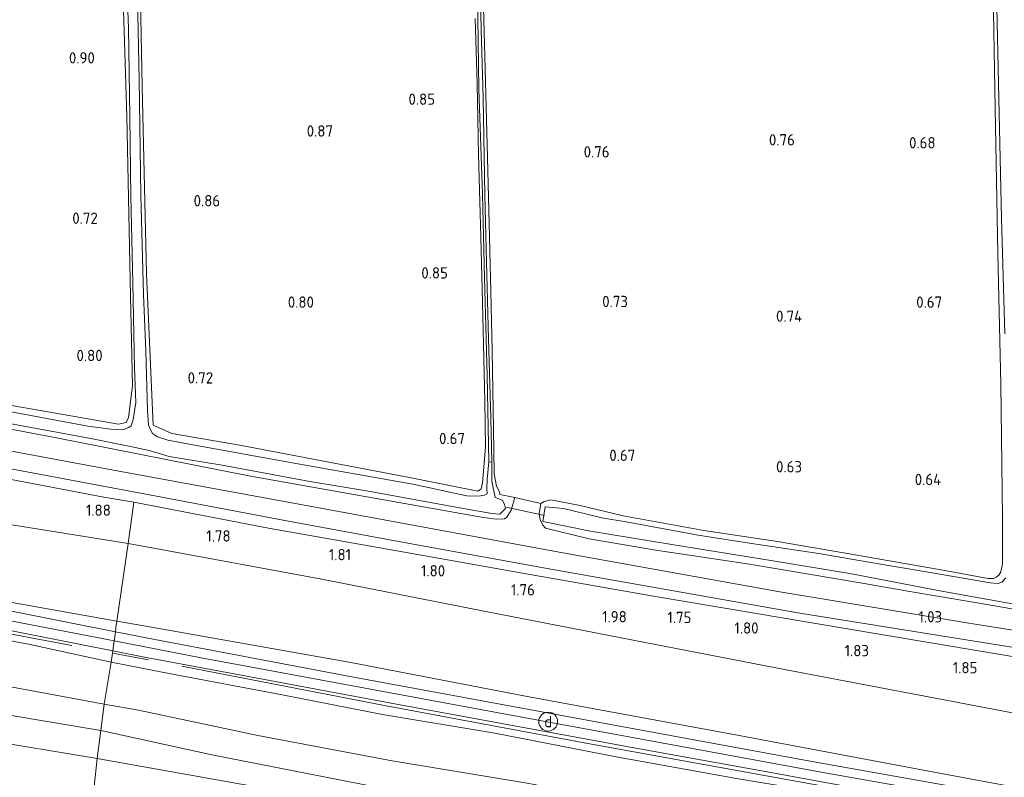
# Model space of a CAD drawing. Extents: x 126429 to 133038, y 413091 to 414846.
# Tile 162 of 256: x 129206 to 129363, y 413375 to 413496. Entities that reach past the tile are written whole.
import ezdxf
from ezdxf.enums import TextEntityAlignment as Align
from ezdxf.lldxf.tags import DXFTag

# ---------------------------------------------------------------- set-up
doc = ezdxf.new("R2010")
doc.units = 0
for name, color, linetype, lineweight in [('B-ME-GR-GRAS-GV', 60, 'Continuous', 13), ('B-ME-GW-TALUD_KRUIN-G', 90, 'Continuous', 18), ('B-ME-GW-TALUD_TEEN-G', 90, 'Continuous', 18), ('B-ME-IE-MEUBILAIR_DIJKPAAL-S', 7, 'Continuous', 25), ('B-ME-IE-TERREINAFSCHEIDING_DOORGANG-G', 210, 'Continuous', 18), ('B-ME-IE-TERREINAFSCHEIDING_KUNSTMATIG_HEKWERK-G', 20, 'IE-TERREINAFSCHEIDING-KUNSTMATIG', 18), ('B-ME-KW-KUNSTWERK_DUIKER-G', 170, 'Continuous', 18), ('B-ME-OG-HOOGTEPUNT-S', 7, 'Continuous', 25), ('B-ME-OG-WATER_SLOOT-G', 120, 'Continuous', 18), ('B-ME-OG-WATER_SLOOT-GV', 120, 'Continuous', 18), ('B-ME-VH-VERHARDING_ASFALT-GV', 252, 'Continuous', 18), ('B-ME-VH-VERHARDING_HALFVERHARDING-GV', 252, 'Continuous', 18), ('B-ME-WH-WINTERBED-G', 150, 'WH-WINTERBED', 18)]:
    doc.layers.add(name, color=color, linetype=linetype, lineweight=lineweight)
doc.styles.add('NLCS-ISO', font='NLCS-ISO.ttf')
doc.styles.add('NLCS-ISO-ANNOTATIVE-T18', font='NLCS-ISO.ttf', dxfattribs={"height": 1.8})
doc.styles.get("Standard").update_dxf_attribs({"font": 'arial.ttf'})
doc.linetypes.add('IE-TERREINAFSCHEIDING-KUNSTMATIG', pattern='A,4,[82,NLCS.SHX,S=0.75,R=90,X=0,Y=0],4,-2', length=10)
tags = doc.linetypes.add('WH-WINTERBED', pattern='A,6,-3.5,["WB",Standard,S=1.8,R=0,X=-1.5,Y=-0.9],-3.5,6,-3.5,6,-3.5,6,-3.5,6,-3.5', length=51).pattern_tags.tags
tags[6] = DXFTag(74, 10)

# ---------------------------------------------------------------- blocks, each defined once
blk = doc.blocks.new('SAL-HOOGTELABEL-SO')
at = {"color": 0, "linetype": 'ByBlock', "lineweight": -2, "style": 'NLCS-ISO-ANNOTATIVE-T18'}
blk.add_attdef('HOOGTE', text='', height=1.8, dxfattribs=at).set_placement((2.79, 0), align=Align.RIGHT)
blk = doc.blocks.new('SIE-DIJKPAAL-SO')
at = {"color": 0, "linetype": 'ByBlock', "lineweight": 18}
blk.add_circle((0, 0), 1.5, dxfattribs=at)
at = {"color": 0, "linetype": 'ByBlock', "lineweight": 18, "style": 'NLCS-ISO'}
blk.add_text('d', height=1.8, dxfattribs=at).set_placement((0, 0), align=Align.MIDDLE_CENTER)

msp = doc.modelspace()

# ---------------------------------------------------------------- linework, layer by layer
at = {"layer": 'B-ME-GR-GRAS-GV'}
for points in [[(129189.271, 413549.559, 0.022), (129208.31, 413549.078, 0.022), (129220.536, 413548.347, 0.01), (129221.369, 413547.793, -0.068), (129221.651, 413546.387, -0.068), (129222.191, 413536.695, -0.068), (129222.71, 413522.081, -0.068), (129222.88, 413506.747, -0.068), (129223.387, 413494.583, -0.068), (129223.562, 413480.479, -0.068), (129223.742, 413467.664, -0.068), (129224.04, 413453.994, -0.068), (129224.315, 413440.427, -0.068), (129224.525, 413434.937, -0.068), (129224.14, 413432.258, -0.068), (129223.792, 413431.253, -0.068), (129223.441, 413430.989, -0.068), (129222.451, 413430.631, -0.068), (129220.56, 413430.701, -0.068), (129216.889, 413431.184, -0.068), (129203.877, 413433.646, -0.068)], [(129191.475, 413548.178, 0.39), (129212.258, 413546.896, 0.542), (129220.433, 413546.396, 0.36), (129220.939, 413545.309, 0.375), (129221.278, 413542.13, 0.513), (129221.681, 413534.166, 0.684), (129222.192, 413509.333, 0.651), (129223.089, 413480.535, 0.586), (129223.672, 413451.956, 0.396), (129223.986, 413437.604, 0.509), (129223.38, 413432.562, 0.456), (129223.02, 413431.759, 0.489), (129221.762, 413431.493, 0.578), (129191.985, 413436.73, 0.53)], [(129191.985, 413436.73, 0.53), (129221.762, 413431.493, 0.578), (129223.02, 413431.759, 0.489), (129223.38, 413432.562, 0.456), (129223.986, 413437.604, 0.509), (129223.672, 413451.956, 0.396), (129223.089, 413480.535, 0.586), (129222.192, 413509.333, 0.651), (129221.681, 413534.166, 0.684), (129221.278, 413542.13, 0.513), (129220.939, 413545.309, 0.375), (129220.433, 413546.396, 0.36), (129212.258, 413546.896, 0.542), (129191.475, 413548.178, 0.39)], [(129278.529, 413496.07, 0.605), (129278.822, 413485.681, 0.53), (129279.062, 413474.438, 0.518), (129279.403, 413461.304, 0.53), (129279.73, 413448.762, 0.518), (129280.027, 413435.207, 0.58), (129280.179, 413427.859, 0.53), (129279.673, 413422.149, 0.555), (129279.45, 413421.236, 0.555), (129278.939, 413420.835, 0.505), (129268.318, 413422.972, 0.538), (129241.368, 413428.124, 0.489), (129230.256, 413430.045, 0.513), (129227.295, 413431.348, 0.517), (129226.228, 413455.448, 0.582), (129225.566, 413485.24, 0.664), (129224.931, 413518.164, 0.741)], [(129224.931, 413518.164, 0.741), (129225.566, 413485.24, 0.664), (129226.228, 413455.448, 0.582), (129227.295, 413431.348, 0.517), (129230.256, 413430.045, 0.513), (129241.368, 413428.124, 0.489), (129268.318, 413422.972, 0.538), (129278.939, 413420.835, 0.505), (129279.45, 413421.236, 0.555), (129279.673, 413422.149, 0.555), (129280.179, 413427.859, 0.53), (129280.027, 413435.207, 0.58), (129279.73, 413448.762, 0.518), (129279.403, 413461.304, 0.53), (129279.062, 413474.438, 0.518), (129278.822, 413485.681, 0.53), (129278.529, 413496.07, 0.605)], [(129194.89, 413433.349, -0.068), (129209.897, 413430.612, -0.068), (129217.378, 413429.204, -0.068), (129223.684, 413427.972, -0.068), (129226.661, 413427.338, -0.068), (129229.867, 413426.363, -0.068), (129238.259, 413424.959, -0.068), (129252.24, 413422.388, -0.068), (129261.202, 413420.873, -0.068), (129276.334, 413418.114, -0.068), (129281.18, 413417.285, -0.068), (129282.434, 413417.177, -0.068), (129283.341, 413418.093, -0.068), (129283.189, 413418.731, -0.068), (129282.844, 413419.412, -0.068), (129281.691, 413419.828, -0.068), (129281.188, 413422.457, -0.068), (129281.161, 413425.442, -0.068), (129281, 413432.527, 0.095), (129280.639, 413445.023, 0.132), (129280.302, 413457.359, 0.232), (129280.031, 413467.93, 0.22), (129279.769, 413483.503, 0.22), (129279.44, 413494.244, 0.207), (129279.191, 413507.367, 0.232)], [(129360.844, 413503.28, 0.569), (129361.21, 413481.813, 0.569), (129361.671, 413458.637, 0.519), (129362.136, 413437.898, 0.594), (129362.412, 413416.615, 0.507), (129362.38, 413409.29, 0.482), (129362.128, 413408.006, 0.494), (129361.803, 413407.451, 0.482), (129361.355, 413407.148, 0.494), (129360.932, 413406.97, 0.507), (129360.089, 413406.956, 0.482), (129352.903, 413408.274, 0.519), (129338.939, 413410.711, 0.594), (129326.624, 413412.846, 0.532), (129314.897, 413414.588, 0.469), (129302.071, 413416.899, 0.469), (129295.208, 413418.544, 0.532), (129290.535, 413419.47, 0.694), (129289.484, 413419.185, 0.619), (129288.957, 413418.872, 0.619), (129284.821, 413419.816, 0.753), (129282.444, 413420.289, 0.538), (129282.357, 413420.739, 0.493), (129281.897, 413421.648, 0.48), (129281.522, 413423.628, 0.518), (129281.406, 413430.736, 0.555), (129281.205, 413443.199, 0.593), (129280.997, 413452.631, 0.555), (129280.68, 413465.548, 0.555), (129280.433, 413475.96, 0.643), (129280.041, 413490.039, 0.593), (129279.797, 413499.881, 0.73)], [(129365.105, 413401.891, 0.907), (129358.384, 413403.067, 0.907), (129347.035, 413404.964, 1.019), (129340.384, 413406.173, 0.994), (129322.131, 413409.214, 0.982), (129307.232, 413411.479, 0.994), (129296.656, 413413.243, 1.007), (129289.725, 413414.968, 0.944), (129289.274, 413415.428, 0.919), (129288.873, 413416.31, 0.869), (129288.712, 413417.223, 0.869), (129288.957, 413418.872, 0.619), (129289.484, 413419.185, 0.619), (129290.535, 413419.47, 0.694), (129295.208, 413418.544, 0.532), (129302.071, 413416.899, 0.469), (129314.897, 413414.588, 0.469), (129326.624, 413412.846, 0.532), (129338.939, 413410.711, 0.594), (129352.903, 413408.274, 0.519), (129360.089, 413406.956, 0.482), (129360.932, 413406.97, 0.507), (129361.355, 413407.148, 0.494), (129361.803, 413407.451, 0.482), (129362.128, 413408.006, 0.494), (129362.38, 413409.29, 0.482), (129362.412, 413416.615, 0.507), (129362.136, 413437.898, 0.594), (129361.671, 413458.637, 0.519), (129361.21, 413481.813, 0.569), (129360.844, 413503.28, 0.569)], [(129279.797, 413499.881, 0.73), (129280.041, 413490.039, 0.593), (129280.433, 413475.96, 0.643), (129280.68, 413465.548, 0.555), (129280.997, 413452.631, 0.555), (129281.205, 413443.199, 0.593), (129281.406, 413430.736, 0.555), (129281.522, 413423.628, 0.518), (129281.897, 413421.648, 0.48), (129282.357, 413420.739, 0.493), (129282.444, 413420.289, 0.538), (129284.821, 413419.816, 0.753), (129284.248, 413417.821, 0.826), (129283.551, 413416.719, 0.822), (129283.167, 413416.416, 0.822), (129281.865, 413416.392, 0.798), (129279.537, 413416.709, 0.907), (129242.791, 413423.228, 0.907), (129211.655, 413429.366, 0.907), (129176.532, 413436.007, 0.907)], [(129361.44, 413500.369, -0.006), (129361.807, 413483.322, -0.006), (129362.243, 413464.213, -0.006), (129362.756, 413445.878, -0.006)], [(129278.929, 413496.212, 0.17), (129279.102, 413484.821, 0.207), (129279.655, 413468.111, 0.107), (129279.985, 413454.829, 0.132), (129280.43, 413439.234, 0.157), (129280.671, 413425.508, -0.068), (129280.435, 413422.704, -0.068), (129280.374, 413421.245, -0.068), (129280.447, 413420.425, -0.068), (129279.992, 413420.195, -0.068), (129279.036, 413420.054, -0.068), (129277.201, 413420.124, -0.068), (129268.602, 413421.937, -0.068), (129250.289, 413425.169, -0.068), (129233.013, 413428.327, -0.068), (129229.637, 413428.959, -0.068), (129228.005, 413429.475, -0.068), (129227.182, 413430.029, -0.068), (129226.895, 413430.597, -0.068), (129226.549, 413431.393, -0.068), (129226.389, 413433.682, -0.068), (129226.124, 413443.114, -0.068), (129225.759, 413452.123, -0.068), (129225.347, 413467.934, -0.068), (129225.093, 413486.366, -0.068), (129224.787, 413499.375, -0.068)], [(129176.532, 413436.007, 0.907), (129211.655, 413429.366, 0.907), (129242.791, 413423.228, 0.907), (129279.537, 413416.709, 0.907), (129281.865, 413416.392, 0.798), (129283.167, 413416.416, 0.822), (129283.551, 413416.719, 0.822), (129284.248, 413417.821, 0.826), (129284.821, 413419.816, 0.753), (129288.957, 413418.872, 0.619), (129288.712, 413417.223, 0.869), (129288.873, 413416.31, 0.869), (129289.274, 413415.428, 0.919), (129289.725, 413414.968, 0.944), (129296.656, 413413.243, 1.007), (129307.232, 413411.479, 0.994), (129322.131, 413409.214, 0.982), (129340.384, 413406.173, 0.994), (129347.035, 413404.964, 1.019), (129358.384, 413403.067, 0.907), (129365.105, 413401.891, 0.907)], [(129387.298, 413394.989, 1.159), (129356.718, 413399.903, 1.172), (129326.975, 413404.842, 1.168), (129293.048, 413410.901, 1.204), (129256.83, 413417.585, 1.168), (129221.552, 413424.078, 1.228), (129201.581, 413427.798, 1.285)], [(129202.881, 413424.72, 1.285), (129225.84, 413420.399, 1.273), (129248.799, 413416.079, 1.261), (129269.842, 413412.222, 1.251), (129290.886, 413408.365, 1.241), (129330.163, 413401.405, 1.233), (129367.547, 413395.418, 1.155), (129405.428, 413389.424, 1.107), (129436.693, 413384.466, 1.05), (129446.208, 413382.961, 1.066), (129445.947, 413381.164, 1.241), (129409.252, 413386.965, 1.281), (129375.934, 413392.527, 1.257), (129343.108, 413398.027, 1.314), (129306.895, 413404.109, 1.391), (129286.926, 413407.637, 1.403), (129266.958, 413411.165, 1.415), (129245.636, 413414.956, 1.471), (129224.199, 413419.089, 1.452), (129219.47, 413419.883, 1.509), (129188.268, 413425.819, 1.623)], [(129362.893, 413407.075, -0.006), (129362.293, 413406.386, -0.006), (129361.721, 413406.164, -0.006), (129360.446, 413406.28, -0.006), (129351.542, 413407.81, -0.006), (129341.103, 413409.526, -0.006), (129333.2, 413410.92, -0.006), (129322.815, 413412.465, -0.006), (129313.978, 413413.857, -0.006), (129302.528, 413415.96, -0.006), (129298.673, 413416.605, -0.006), (129296.06, 413417.259, -0.006), (129292.54, 413418.102, -0.006), (129289.626, 413418.327, -0.006), (129289.271, 413416.029, -0.006), (129296.853, 413414.48, -0.006), (129309.795, 413412.338, -0.006), (129325.557, 413409.813, -0.006), (129338.09, 413407.756, -0.006), (129352.426, 413404.961, -0.006), (129363.979, 413402.937, -0.006)], [(129320.087, 413375.123, 5.905), (129300.937, 413378.549, 5.855), (129281.643, 413382.33, 5.868), (129263.788, 413385.31, 5.93), (129247.564, 413388.489, 5.918), (129230.122, 413391.784, 5.868), (129220.594, 413393.605, 5.943), (129220.808, 413395.054, 6.108), (129220.862, 413395.438, 6.074), (129225.676, 413394.488, 6.064), (129245.846, 413390.72, 6.062), (129266.016, 413386.953, 6.059), (129304.674, 413379.858, 6.084), (129324.947, 413376.159, 6.07), (129345.221, 413372.46, 6.055)], [(129217.894, 413373.845, 1.578), (129218.384, 413378.301, 1.883), (129243.674, 413373.784, 2.021)]]:
    msp.add_polyline3d(points, dxfattribs=at)
for points in [[(129223.791, 413415.986, 1.936), (129223.314, 413412.517, 2.232), (129187.894, 413418.184, 2.265), (129156.763, 413424.259, 2.208), (129123.508, 413431.088, 2.281), (129093.063, 413436.69, 2.297), (129061.663, 413443.535, 1.926), (129062.376, 413449.226, 1.63), (129095.218, 413443.067, 1.671), (129115.959, 413439.23, 1.614), (129137.061, 413435.253, 1.541), (129167.089, 413429.719, 1.659), (129188.268, 413425.819, 1.623), (129219.47, 413419.883, 1.509), (129224.199, 413419.089, 1.452)], [(129223.314, 413412.517, 2.232), (129221.521, 413400.144, 5.96), (129196.741, 413404.559, 5.878), (129163.784, 413411.132, 5.878), (129127.252, 413418.172, 5.93), (129091.989, 413425.228, 6.1), (129060.394, 413431.341, 6.047), (129061.663, 413443.535, 1.926), (129093.063, 413436.69, 2.297), (129123.508, 413431.088, 2.281), (129156.763, 413424.259, 2.208), (129187.894, 413418.184, 2.265)], [(129221.353, 413399.133, 5.982), (129221.284, 413398.476, 6.067), (129195.889, 413403.51, 6.129), (129161.805, 413410.007, 6.129), (129125.983, 413416.922, 6.161), (129087.159, 413424.762, 6.149), (129060.262, 413430.149, 6.063), (129060.394, 413431.341, 6.047), (129091.989, 413425.228, 6.1), (129127.252, 413418.172, 5.93), (129163.784, 413411.132, 5.878), (129196.741, 413404.559, 5.878), (129221.521, 413400.144, 5.96)], [(129220.808, 413395.054, 6.108), (129220.594, 413393.605, 5.943), (129207.472, 413396.476, 5.943), (129190.336, 413399.665, 5.893), (129175.542, 413402.35, 5.905), (129165.229, 413404.214, 5.905), (129153.129, 413406.312, 5.93), (129134.171, 413410.496, 6.03), (129109.809, 413415.431, 6.105), (129090.262, 413418.96, 5.993), (129068.289, 413423.467, 6.005), (129059.754, 413425.421, 6.005), (129059.845, 413426.39, 6.269), (129059.926, 413427.119, 6.121), (129097.619, 413419.393, 6.202), (129118.619, 413415.263, 6.19), (129139.619, 413411.134, 6.177), (129163.069, 413406.673, 6.161), (129186.52, 413402.212, 6.145), (129220.862, 413395.438, 6.074)], [(129220.594, 413393.605, 5.943), (129219.483, 413386.943, 3.49), (129197.737, 413390.955, 3.556), (129175.542, 413395.656, 3.622), (129153.42, 413400.484, 3.738), (129131.648, 413405, 3.853), (129110.122, 413409.267, 3.904), (129088.309, 413413.309, 3.955), (129058.952, 413419.005, 3.9), (129059.754, 413425.421, 6.005), (129068.289, 413423.467, 6.005), (129090.262, 413418.96, 5.993), (129109.809, 413415.431, 6.105), (129134.171, 413410.496, 6.03), (129153.129, 413406.312, 5.93), (129165.229, 413404.214, 5.905), (129175.542, 413402.35, 5.905), (129190.336, 413399.665, 5.893), (129207.472, 413396.476, 5.943)], [(129219.483, 413386.943, 3.49), (129218.998, 413382.758, 3.091), (129204.108, 413385.244, 3.111), (129182.46, 413389.558, 3.319), (129160.743, 413394.014, 3.263), (129139.289, 413398.625, 3.482), (129115.538, 413403.367, 3.504), (129091.272, 413407.945, 3.527), (129058.646, 413414.929, 3.456), (129058.952, 413419.005, 3.9), (129088.309, 413413.309, 3.955), (129110.122, 413409.267, 3.904), (129131.648, 413405, 3.853), (129153.42, 413400.484, 3.738), (129175.542, 413395.656, 3.622), (129197.737, 413390.955, 3.556)], [(129445.181, 413375.877, 1.842), (129444.477, 413371.025, 2.256), (129437.801, 413372.236, 2.159), (129404.191, 413378.14, 2.232), (129381.227, 413382.298, 2.263), (129359.777, 413386.372, 2.293), (129327.694, 413392.438, 2.232), (129303.666, 413397.147, 2.179), (129280.218, 413401.712, 2.126), (129254.137, 413406.815, 2.177), (129227.668, 413411.728, 2.228), (129223.314, 413412.517, 2.232), (129223.791, 413415.986, 1.936), (129224.199, 413419.089, 1.452), (129245.636, 413414.956, 1.471), (129266.958, 413411.165, 1.415), (129286.926, 413407.637, 1.403), (129306.895, 413404.109, 1.391), (129343.108, 413398.027, 1.314), (129375.934, 413392.527, 1.257), (129409.252, 413386.965, 1.281), (129445.947, 413381.164, 1.241)], [(129218.998, 413382.758, 3.091), (129218.384, 413378.301, 1.883), (129199.846, 413381.391, 2.007), (129173.903, 413386.609, 1.845), (129153.94, 413390.717, 1.945), (129134.847, 413394.07, 1.858), (129115.053, 413397.933, 1.845), (129095.339, 413401.749, 1.883), (129084.882, 413404.047, 1.708), (129069.316, 413406.956, 1.758), (129057.924, 413409.141, 1.795), (129058.646, 413414.929, 3.456), (129091.272, 413407.945, 3.527), (129115.538, 413403.367, 3.504), (129139.289, 413398.625, 3.482), (129160.743, 413394.014, 3.263), (129182.46, 413389.558, 3.319), (129204.108, 413385.244, 3.111)], [(129444.477, 413371.025, 2.256), (129442.79, 413359.546, 5.74), (129421.637, 413363.753, 5.77), (129385.457, 413369.818, 5.994), (129352.385, 413375.962, 5.994), (129320.526, 413381.944, 5.958), (129286.515, 413388.232, 5.898), (129258.74, 413393.597, 5.824), (129226.119, 413399.346, 5.817), (129221.521, 413400.144, 5.96), (129223.314, 413412.517, 2.232), (129227.668, 413411.728, 2.228), (129254.137, 413406.815, 2.177), (129280.218, 413401.712, 2.126), (129303.666, 413397.147, 2.179), (129327.694, 413392.438, 2.232), (129359.777, 413386.372, 2.293), (129381.227, 413382.298, 2.263), (129404.191, 413378.14, 2.232), (129437.801, 413372.236, 2.159)], [(129211.506, 413370.959, 1.115), (129206.076, 413368.775, 1.127), (129191.225, 413372.017, 1.115), (129164.534, 413378.22, 1.098), (129131.955, 413385.501, 1.046), (129099.257, 413393.395, 1.163), (129078.052, 413398.78, 1.46), (129057.379, 413404.14, 1.387), (129057.924, 413409.141, 1.795), (129069.316, 413406.956, 1.758), (129084.882, 413404.047, 1.708), (129095.339, 413401.749, 1.883), (129115.053, 413397.933, 1.845), (129134.847, 413394.07, 1.858), (129153.94, 413390.717, 1.945), (129173.903, 413386.609, 1.845), (129199.846, 413381.391, 2.007), (129218.384, 413378.301, 1.883), (129217.894, 413373.845, 1.578), (129215.844, 413372.875, 1.198), (129215.242, 413372.661, 1.18)], [(129442.79, 413359.546, 5.74), (129442.609, 413358.14, 6.068), (129428.765, 413360.418, 6.088), (129396.636, 413366.286, 6.108), (129368.171, 413371.407, 6.08), (129331.804, 413377.886, 6.088), (129294.557, 413384.732, 6.064), (129258.896, 413391.307, 6.088), (129227.538, 413397.236, 6.051), (129221.284, 413398.476, 6.067), (129221.353, 413399.133, 5.982), (129221.521, 413400.144, 5.96), (129226.119, 413399.346, 5.817), (129258.74, 413393.597, 5.824), (129286.515, 413388.232, 5.898), (129320.526, 413381.944, 5.958), (129352.385, 413375.962, 5.994), (129385.457, 413369.818, 5.994), (129421.637, 413363.753, 5.77)], [(129441.932, 413353.351, 5.843), (129440.83, 413346.054, 3.4), (129427.33, 413348.893, 3.5), (129404.001, 413353.136, 3.617), (129368.615, 413359.435, 3.634), (129331.171, 413365.754, 3.601), (129309.025, 413370.13, 3.598), (129286.781, 413374.351, 3.717), (129265.294, 413377.949, 3.536), (129243.944, 413381.951, 3.508), (129224.977, 413386.008, 3.492), (129219.483, 413386.943, 3.49), (129220.594, 413393.605, 5.943), (129230.122, 413391.784, 5.868), (129247.564, 413388.489, 5.918), (129263.788, 413385.31, 5.93), (129281.643, 413382.33, 5.868), (129300.937, 413378.549, 5.855), (129320.087, 413375.123, 5.905), (129338.636, 413372.021, 5.98), (129357.284, 413368.577, 5.905), (129380.583, 413364.31, 5.968), (129401.083, 413360.436, 5.843), (129418.755, 413357.31, 5.855)], [(129440.83, 413346.054, 3.4), (129440.295, 413341.723, 3.02), (129407.93, 413348.223, 3.439), (129382.904, 413352.298, 3.309), (129358.378, 413356.496, 3.129), (129332.223, 413361.102, 3.198), (129302.084, 413366.67, 3.401), (129270.713, 413372.209, 3.144), (129236.63, 413378.872, 3.145), (129218.998, 413382.758, 3.091), (129219.483, 413386.943, 3.49), (129224.977, 413386.008, 3.492), (129243.944, 413381.951, 3.508), (129265.294, 413377.949, 3.536), (129286.781, 413374.351, 3.717), (129309.025, 413370.13, 3.598), (129331.171, 413365.754, 3.601), (129368.615, 413359.435, 3.634), (129404.001, 413353.136, 3.617), (129427.33, 413348.893, 3.5)], [(129440.295, 413341.723, 3.02), (129439.825, 413339.008, 1.993), (129417.187, 413342.466, 2.058), (129397.118, 413346.153, 1.983), (129374.406, 413349.913, 2.008), (129356.303, 413353.226, 2.008), (129336.258, 413357.038, 1.983), (129309.138, 413361.996, 2.071), (129287.647, 413365.925, 2.058), (129264.999, 413370.369, 2.008), (129243.674, 413373.784, 2.021), (129218.384, 413378.301, 1.883), (129218.998, 413382.758, 3.091), (129236.63, 413378.872, 3.145), (129270.713, 413372.209, 3.144), (129302.084, 413366.67, 3.401), (129332.223, 413361.102, 3.198), (129358.378, 413356.496, 3.129), (129382.904, 413352.298, 3.309), (129407.93, 413348.223, 3.439)]]:
    msp.add_polyline3d(points, close=True, dxfattribs=at)
at = {"layer": 'B-ME-GW-TALUD_KRUIN-G'}
for points in [[(129060.394, 413431.341, 6.047), (129091.989, 413425.228, 6.1), (129127.252, 413418.172, 5.93), (129163.784, 413411.132, 5.878), (129196.741, 413404.559, 5.878), (129221.521, 413400.144, 5.96), (129226.119, 413399.346, 5.817), (129258.74, 413393.597, 5.824), (129286.515, 413388.232, 5.898), (129320.526, 413381.944, 5.958), (129352.385, 413375.962, 5.994), (129385.457, 413369.818, 5.994), (129421.637, 413363.753, 5.77), (129442.79, 413359.546, 5.74)], [(129059.754, 413425.421, 6.005), (129068.289, 413423.467, 6.005), (129090.262, 413418.96, 5.993), (129109.809, 413415.431, 6.105), (129134.171, 413410.496, 6.03), (129153.129, 413406.312, 5.93), (129165.229, 413404.214, 5.905), (129175.542, 413402.35, 5.905), (129190.336, 413399.665, 5.893), (129207.472, 413396.476, 5.943), (129220.594, 413393.605, 5.943), (129230.122, 413391.784, 5.868), (129247.564, 413388.489, 5.918), (129263.788, 413385.31, 5.93), (129281.643, 413382.33, 5.868), (129300.937, 413378.549, 5.855), (129320.087, 413375.123, 5.905), (129338.636, 413372.021, 5.98), (129357.284, 413368.577, 5.905), (129380.583, 413364.31, 5.968), (129401.083, 413360.436, 5.843), (129418.755, 413357.31, 5.855), (129441.932, 413353.351, 5.843)], [(129440.295, 413341.723, 3.02), (129407.93, 413348.223, 3.439), (129382.904, 413352.298, 3.309), (129358.378, 413356.496, 3.129), (129332.223, 413361.102, 3.198), (129302.084, 413366.67, 3.401), (129270.713, 413372.209, 3.144), (129236.63, 413378.872, 3.145), (129218.998, 413382.758, 3.091), (129204.108, 413385.244, 3.111), (129182.46, 413389.558, 3.319), (129160.743, 413394.014, 3.263), (129139.289, 413398.625, 3.482), (129115.538, 413403.367, 3.504), (129091.272, 413407.945, 3.527), (129058.646, 413414.929, 3.456)]]:
    msp.add_polyline3d(points, dxfattribs=at)
at = {"layer": 'B-ME-GW-TALUD_TEEN-G'}
for points in [[(129444.477, 413371.025, 2.256), (129437.801, 413372.236, 2.159), (129404.191, 413378.14, 2.232), (129381.227, 413382.298, 2.263), (129359.777, 413386.372, 2.293), (129327.694, 413392.438, 2.232), (129303.666, 413397.147, 2.179), (129280.218, 413401.712, 2.126), (129254.137, 413406.815, 2.177), (129227.668, 413411.728, 2.228), (129223.314, 413412.517, 2.232), (129187.894, 413418.184, 2.265), (129156.763, 413424.259, 2.208), (129123.508, 413431.088, 2.281), (129093.063, 413436.69, 2.297), (129061.663, 413443.535, 1.926)], [(129058.952, 413419.005, 3.9), (129088.309, 413413.309, 3.955), (129110.122, 413409.267, 3.904), (129131.648, 413405, 3.853), (129153.42, 413400.484, 3.738), (129175.542, 413395.656, 3.622), (129197.737, 413390.955, 3.556), (129219.483, 413386.943, 3.49), (129224.977, 413386.008, 3.492), (129243.944, 413381.951, 3.508), (129265.294, 413377.949, 3.536), (129286.781, 413374.351, 3.717), (129309.025, 413370.13, 3.598), (129331.171, 413365.754, 3.601), (129368.615, 413359.435, 3.634), (129404.001, 413353.136, 3.617), (129427.33, 413348.893, 3.5), (129440.83, 413346.054, 3.4)], [(129439.825, 413339.008, 1.993), (129417.187, 413342.466, 2.058), (129397.118, 413346.153, 1.983), (129374.406, 413349.913, 2.008), (129356.303, 413353.226, 2.008), (129336.258, 413357.038, 1.983), (129309.138, 413361.996, 2.071), (129287.647, 413365.925, 2.058), (129264.999, 413370.369, 2.008), (129243.674, 413373.784, 2.021), (129218.384, 413378.301, 1.883), (129199.846, 413381.391, 2.007), (129173.903, 413386.609, 1.845), (129153.94, 413390.717, 1.945), (129134.847, 413394.07, 1.858), (129115.053, 413397.933, 1.845), (129095.339, 413401.749, 1.883), (129084.882, 413404.047, 1.708), (129069.316, 413406.956, 1.758), (129057.924, 413409.141, 1.795)]]:
    msp.add_polyline3d(points, dxfattribs=at)
at = {"layer": 'B-ME-IE-TERREINAFSCHEIDING_DOORGANG-G'}
for points in [[(129219.47, 413419.883, 1.509), (129224.199, 413419.089, 1.452)], [(129220.808, 413395.054, 6.108), (129220.862, 413395.438, 6.074), (129221.069, 413397.004, 6.097), (129221.284, 413398.476, 6.067), (129221.353, 413399.133, 5.982)], [(129217.894, 413373.845, 1.578), (129218.384, 413378.301, 1.883)]]:
    msp.add_polyline3d(points, dxfattribs=at)
at = {"layer": 'B-ME-IE-TERREINAFSCHEIDING_KUNSTMATIG_HEKWERK-G'}
for points in [[(129219.47, 413419.883, 1.509), (129188.268, 413425.819, 1.623), (129167.089, 413429.719, 1.659), (129137.061, 413435.253, 1.541), (129115.959, 413439.23, 1.614), (129095.218, 413443.067, 1.671), (129062.376, 413449.226, 1.63)], [(129214.347, 413396.27, 6.105), (129200.447, 413398.885, 6.1), (129167.379, 413405.184, 6.25), (129133.386, 413411.655, 6.255), (129096.388, 413419.002, 6.385), (129059.845, 413426.39, 6.269)], [(129221.353, 413399.133, 5.982), (129221.521, 413400.144, 5.96), (129223.314, 413412.517, 2.232), (129223.791, 413415.986, 1.936), (129224.199, 413419.089, 1.452), (129245.636, 413414.956, 1.471), (129266.958, 413411.165, 1.415), (129286.926, 413407.637, 1.403), (129306.895, 413404.109, 1.391), (129343.108, 413398.027, 1.314), (129375.934, 413392.527, 1.257), (129409.252, 413386.965, 1.281), (129445.947, 413381.164, 1.241)], [(129218.384, 413378.301, 1.883), (129218.998, 413382.758, 3.091), (129219.483, 413386.943, 3.49), (129220.594, 413393.605, 5.943), (129220.808, 413395.054, 6.108)], [(129220.808, 413395.054, 6.108), (129226.534, 413393.976, 6.11)], [(129442.078, 413354.477, 6.084), (129407.135, 413360.701, 6.169), (129389.604, 413363.909, 6.161), (129359.748, 413369.245, 6.165), (129325.132, 413375.471, 6.161), (129296.448, 413380.694, 6.173), (129264.101, 413386.74, 6.169), (129232.1, 413392.929, 6.112), (129231.977, 413392.952, 6.112)]]:
    msp.add_polyline3d(points, dxfattribs=at)
at = {"layer": 'B-ME-KW-KUNSTWERK_DUIKER-G'}
msp.add_polyline3d([(129289.536, 413416.98, -0.149), (129283.455, 413418.302, -0.171)], dxfattribs=at)
at = {"layer": 'B-ME-OG-WATER_SLOOT-G'}
for points in [[(129191.985, 413436.73, 0.53), (129221.762, 413431.493, 0.578), (129223.02, 413431.759, 0.489), (129223.38, 413432.562, 0.456), (129223.986, 413437.604, 0.509), (129223.672, 413451.956, 0.396), (129223.089, 413480.535, 0.586), (129222.192, 413509.333, 0.651), (129221.681, 413534.166, 0.684), (129221.278, 413542.13, 0.513), (129220.939, 413545.309, 0.375), (129220.433, 413546.396, 0.36)], [(129278.529, 413496.07, 0.605), (129278.822, 413485.681, 0.53), (129279.062, 413474.438, 0.518), (129279.403, 413461.304, 0.53), (129279.73, 413448.762, 0.518), (129280.027, 413435.207, 0.58), (129280.179, 413427.859, 0.53), (129279.673, 413422.149, 0.555), (129279.45, 413421.236, 0.555), (129278.939, 413420.835, 0.505), (129268.318, 413422.972, 0.538), (129241.368, 413428.124, 0.489), (129230.256, 413430.045, 0.513), (129227.295, 413431.348, 0.517), (129226.228, 413455.448, 0.582), (129225.566, 413485.24, 0.664), (129224.931, 413518.164, 0.741)], [(129365.105, 413401.891, 0.907), (129358.384, 413403.067, 0.907), (129347.035, 413404.964, 1.019), (129340.384, 413406.173, 0.994), (129322.131, 413409.214, 0.982), (129307.232, 413411.479, 0.994), (129296.656, 413413.243, 1.007), (129289.725, 413414.968, 0.944), (129289.274, 413415.428, 0.919), (129288.873, 413416.31, 0.869), (129288.712, 413417.223, 0.869), (129288.957, 413418.872, 0.619), (129289.484, 413419.185, 0.619), (129290.535, 413419.47, 0.694), (129295.208, 413418.544, 0.532), (129302.071, 413416.899, 0.469), (129314.897, 413414.588, 0.469), (129326.624, 413412.846, 0.532), (129338.939, 413410.711, 0.594), (129352.903, 413408.274, 0.519), (129360.089, 413406.956, 0.482), (129360.932, 413406.97, 0.507), (129361.355, 413407.148, 0.494), (129361.803, 413407.451, 0.482), (129362.128, 413408.006, 0.494), (129362.38, 413409.29, 0.482), (129362.412, 413416.615, 0.507), (129362.136, 413437.898, 0.594), (129361.671, 413458.637, 0.519), (129361.21, 413481.813, 0.569), (129360.844, 413503.28, 0.569)], [(129284.821, 413419.816, 0.753), (129282.444, 413420.289, 0.538), (129282.357, 413420.739, 0.493), (129281.897, 413421.648, 0.48), (129281.522, 413423.628, 0.518), (129281.406, 413430.736, 0.555), (129281.205, 413443.199, 0.593), (129280.997, 413452.631, 0.555), (129280.68, 413465.548, 0.555), (129280.433, 413475.96, 0.643), (129280.041, 413490.039, 0.593), (129279.797, 413499.881, 0.73)], [(129284.821, 413419.816, 0.753), (129284.248, 413417.821, 0.826), (129283.551, 413416.719, 0.822), (129283.167, 413416.416, 0.822), (129281.865, 413416.392, 0.798), (129279.537, 413416.709, 0.907), (129242.791, 413423.228, 0.907), (129211.655, 413429.366, 0.907), (129176.532, 413436.007, 0.907)]]:
    msp.add_polyline3d(points, dxfattribs=at)
at = {"layer": 'B-ME-OG-WATER_SLOOT-GV'}
msp.add_polyline3d([(129281, 413432.527, 0.095), (129281.161, 413425.442, -0.068), (129280.671, 413425.508, -0.068), (129280.43, 413439.234, 0.157), (129279.985, 413454.829, 0.132), (129279.655, 413468.111, 0.107), (129279.102, 413484.821, 0.207), (129278.929, 413496.212, 0.17), (129278.725, 413507.103, 0.195), (129278.446, 413516.956, 0.22), (129278.434, 413519.462, 0.282), (129278.83, 413519.92, 0.345), (129279.036, 413519.625, 0.345), (129279.161, 413517.518, 0.345), (129279.191, 413507.367, 0.232), (129279.44, 413494.244, 0.207), (129279.769, 413483.503, 0.22), (129280.031, 413467.93, 0.22), (129280.302, 413457.359, 0.232), (129280.639, 413445.023, 0.132)], close=True, dxfattribs=at)
for points in [[(129203.877, 413433.646, -0.068), (129216.889, 413431.184, -0.068), (129220.56, 413430.701, -0.068), (129222.451, 413430.631, -0.068), (129223.441, 413430.989, -0.068), (129223.792, 413431.253, -0.068), (129224.14, 413432.258, -0.068), (129224.525, 413434.937, -0.068), (129224.315, 413440.427, -0.068), (129224.04, 413453.994, -0.068), (129223.742, 413467.664, -0.068), (129223.562, 413480.479, -0.068), (129223.387, 413494.583, -0.068), (129222.88, 413506.747, -0.068)], [(129362.756, 413445.878, -0.006), (129362.243, 413464.213, -0.006), (129361.807, 413483.322, -0.006), (129361.44, 413500.369, -0.006)], [(129224.787, 413499.375, -0.068), (129225.093, 413486.366, -0.068), (129225.347, 413467.934, -0.068), (129225.759, 413452.123, -0.068), (129226.124, 413443.114, -0.068), (129226.389, 413433.682, -0.068), (129226.549, 413431.393, -0.068), (129226.895, 413430.597, -0.068), (129227.182, 413430.029, -0.068), (129228.005, 413429.475, -0.068), (129229.637, 413428.959, -0.068), (129233.013, 413428.327, -0.068), (129250.289, 413425.169, -0.068), (129268.602, 413421.937, -0.068), (129277.201, 413420.124, -0.068), (129279.036, 413420.054, -0.068), (129279.992, 413420.195, -0.068), (129280.447, 413420.425, -0.068), (129280.374, 413421.245, -0.068), (129280.435, 413422.704, -0.068), (129280.671, 413425.508, -0.068), (129281.161, 413425.442, -0.068), (129281.188, 413422.457, -0.068), (129281.691, 413419.828, -0.068), (129282.844, 413419.412, -0.068), (129283.189, 413418.731, -0.068), (129283.341, 413418.093, -0.068), (129282.434, 413417.177, -0.068), (129281.18, 413417.285, -0.068), (129276.334, 413418.114, -0.068), (129261.202, 413420.873, -0.068), (129252.24, 413422.388, -0.068), (129238.259, 413424.959, -0.068), (129229.867, 413426.363, -0.068), (129226.661, 413427.338, -0.068), (129223.684, 413427.972, -0.068), (129217.378, 413429.204, -0.068), (129209.897, 413430.612, -0.068), (129194.89, 413433.349, -0.068)], [(129363.979, 413402.937, -0.006), (129352.426, 413404.961, -0.006), (129338.09, 413407.756, -0.006), (129325.557, 413409.813, -0.006), (129309.795, 413412.338, -0.006), (129296.853, 413414.48, -0.006), (129289.271, 413416.029, -0.006), (129289.626, 413418.327, -0.006), (129292.54, 413418.102, -0.006), (129296.06, 413417.259, -0.006), (129298.673, 413416.605, -0.006), (129302.528, 413415.96, -0.006), (129313.978, 413413.857, -0.006), (129322.815, 413412.465, -0.006), (129333.2, 413410.92, -0.006), (129341.103, 413409.526, -0.006), (129351.542, 413407.81, -0.006), (129360.446, 413406.28, -0.006), (129361.721, 413406.164, -0.006), (129362.293, 413406.386, -0.006), (129362.893, 413407.075, -0.006)]]:
    msp.add_polyline3d(points, dxfattribs=at)
at = {"layer": 'B-ME-VH-VERHARDING_ASFALT-GV'}
msp.add_polyline3d([(129201.581, 413427.798, 1.285), (129221.552, 413424.078, 1.228), (129256.83, 413417.585, 1.168), (129293.048, 413410.901, 1.204), (129326.975, 413404.842, 1.168), (129356.718, 413399.903, 1.172), (129387.298, 413394.989, 1.159), (129417.54, 413390.282, 1.107), (129446.605, 413385.699, 1.05), (129446.208, 413382.961, 1.066), (129436.693, 413384.466, 1.05), (129405.428, 413389.424, 1.107), (129367.547, 413395.418, 1.155), (129330.163, 413401.405, 1.233), (129290.886, 413408.365, 1.241), (129269.842, 413412.222, 1.251), (129248.799, 413416.079, 1.261), (129225.84, 413420.399, 1.273), (129202.881, 413424.72, 1.285)], dxfattribs=at)
at = {"layer": 'B-ME-VH-VERHARDING_HALFVERHARDING-GV'}
for points in [[(129221.069, 413397.004, 6.097), (129220.862, 413395.438, 6.074), (129186.52, 413402.212, 6.145), (129163.069, 413406.673, 6.161), (129139.619, 413411.134, 6.177), (129118.619, 413415.263, 6.19), (129097.619, 413419.393, 6.202), (129059.926, 413427.119, 6.121), (129060.262, 413430.149, 6.063), (129087.159, 413424.762, 6.149), (129125.983, 413416.922, 6.161), (129161.805, 413410.007, 6.129), (129195.889, 413403.51, 6.129), (129221.284, 413398.476, 6.067)], [(129442.609, 413358.14, 6.068), (129442.169, 413355.108, 6.059), (129431.031, 413357.181, 6.088), (129409.619, 413361.009, 6.074), (129388.208, 413364.838, 6.059), (129366.714, 413368.649, 6.057), (129345.221, 413372.46, 6.055), (129324.947, 413376.159, 6.07), (129304.674, 413379.858, 6.084), (129266.016, 413386.953, 6.059), (129245.846, 413390.72, 6.062), (129225.676, 413394.488, 6.064), (129220.862, 413395.438, 6.074), (129221.069, 413397.004, 6.097), (129221.284, 413398.476, 6.067), (129227.538, 413397.236, 6.051), (129258.896, 413391.307, 6.088), (129294.557, 413384.732, 6.064), (129331.804, 413377.886, 6.088), (129368.171, 413371.407, 6.08), (129396.636, 413366.286, 6.108), (129428.765, 413360.418, 6.088)]]:
    msp.add_polyline3d(points, close=True, dxfattribs=at)
at = {"layer": 'B-ME-WH-WINTERBED-G'}
msp.add_polyline3d([(129442.395, 413356.668, 6.068), (129412.396, 413361.991, 6.108), (129376.103, 413368.584, 6.116), (129333.547, 413376.143, 6.088), (129289.963, 413384.139, 6.084), (129262.457, 413389.222, 6.086), (129234.952, 413394.305, 6.088), (129221.069, 413397.004, 6.097), (129192.218, 413402.614, 6.116), (129168.9, 413407.152, 6.116), (129145.582, 413411.691, 6.116), (129119.68, 413416.713, 6.123), (129093.779, 413421.735, 6.129), (129060.104, 413428.724, 6.09)], dxfattribs=at)

# ---------------------------------------------------------------- block references
at = {"layer": 'B-ME-IE-MEUBILAIR_DIJKPAAL-S'}
msp.add_blockref('SIE-DIJKPAAL-SO', (129290.132, 413384.164, 6.072), dxfattribs=at)
at = {"layer": 'B-ME-OG-HOOGTEPUNT-S'}
for p, values in [((129215.226, 413488.907, 0.896), {'HOOGTE': '0.90'}), ((129269.341, 413482.331, 0.846), {'HOOGTE': '0.85'}), ((129253.111, 413477.266, 0.868), {'HOOGTE': '0.87'}), ((129326.576, 413475.864, 0.755), {'HOOGTE': '0.76'}), ((129348.956, 413475.399, 0.68), {'HOOGTE': '0.68'}), ((129297.107, 413473.953, 0.755), {'HOOGTE': '0.76'}), ((129235.163, 413466.172, 0.859), {'HOOGTE': '0.86'}), ((129215.697, 413463.382, 0.722), {'HOOGTE': '0.72'}), ((129271.385, 413454.682, 0.846), {'HOOGTE': '0.85'}), ((129250.077, 413450.037, 0.798), {'HOOGTE': '0.80'}), ((129300.024, 413450.132, 0.733), {'HOOGTE': '0.73'}), ((129350.003, 413450.036, 0.672), {'HOOGTE': '0.67'}), ((129327.749, 413447.792, 0.743), {'HOOGTE': '0.74'}), ((129216.469, 413441.545, 0.796), {'HOOGTE': '0.80'}), ((129234.045, 413437.975, 0.722), {'HOOGTE': '0.72'}), ((129274.103, 413428.324, 0.672), {'HOOGTE': '0.67'}), ((129301.188, 413425.653, 0.668), {'HOOGTE': '0.67'}), ((129327.712, 413423.835, 0.63), {'HOOGTE': '0.63'}), ((129349.86, 413421.813, 0.643), {'HOOGTE': '0.64'}), ((129217.777, 413416.916, 1.884), {'HOOGTE': '1.88'}), ((129236.828, 413412.818, 1.784), {'HOOGTE': '1.78'}), ((129255.982, 413409.847, 1.81), {'HOOGTE': '1.81'}), ((129270.948, 413407.274, 1.797), {'HOOGTE': '1.80'}), ((129285.226, 413404.252, 1.76), {'HOOGTE': '1.76'}), ((129299.842, 413399.966, 1.976), {'HOOGTE': '1.98'}), ((129310.118, 413399.853, 1.747), {'HOOGTE': '1.75'}), ((129350.002, 413399.952, 1.025), {'HOOGTE': '1.03'}), ((129320.798, 413398.168, 1.797), {'HOOGTE': '1.80'}), ((129338.362, 413394.565, 1.834), {'HOOGTE': '1.83'}), ((129355.605, 413391.853, 1.847), {'HOOGTE': '1.85'})]:
    msp.add_blockref('SAL-HOOGTELABEL-SO', p, dxfattribs=at).add_auto_attribs(values)

doc.saveas('drawing.dxf')
